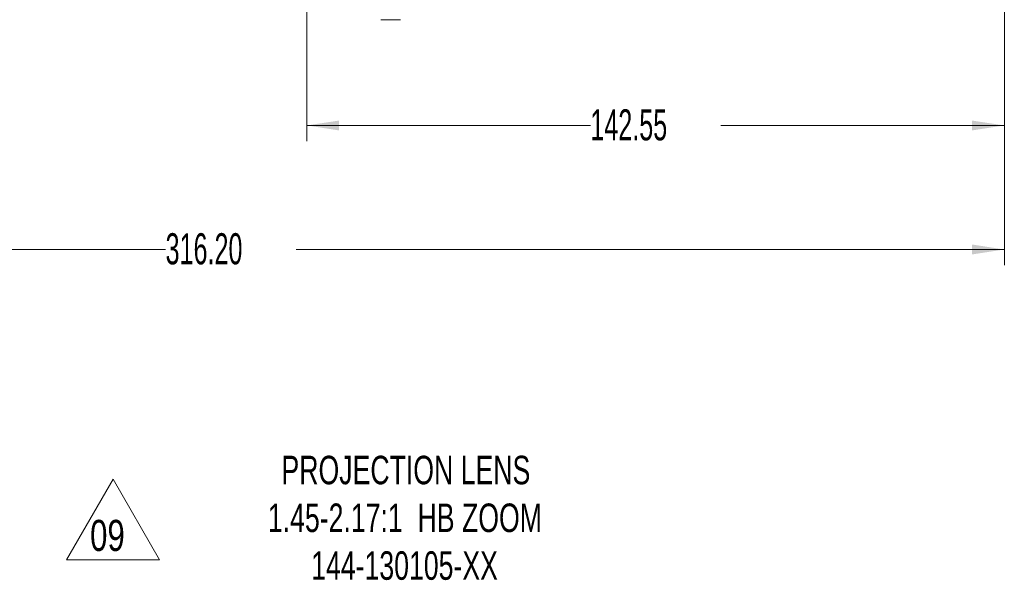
# Model space of a CAD drawing. Header units: millimetres. Extents: x 0 to 1118, y 0 to 864.
# Tile 73 of 78: x 824 to 925, y 661 to 718. Entities that reach past the tile are written whole.
import ezdxf

# ---------------------------------------------------------------- set-up
doc = ezdxf.new("R2010")
doc.units = ezdxf.units.MM
doc.styles.add('SLDTEXTSTYLE0', font='TXT', dxfattribs={"width": 0.75})
doc.styles.add('SLDTEXTSTYLE3', font='TXT', dxfattribs={"width": 0.605})
doc.styles.add('SLDTEXTSTYLE4', font='TXT', dxfattribs={"width": 0.7})
doc.dimstyles.new('SLDDIMSTYLE2', dxfattribs={"dimtxt": 3.175, "dimasz": 3.302, "dimexe": 0, "dimexo": 0.0625, "dimgap": 0.79375, "dimtad": 0, "dimtih": 1, "dimtoh": 1, "dimlfac": 2, "dimrnd": 1e-09, "dimzin": 4, "dimdsep": 46, "dimtxsty": 'SLDTEXTSTYLE3', "dimsah": 1, "dimcen": 0.09, "dimadec": 0, "dimazin": 1, "dimtfac": 1, "dimtofl": 0, "dimtmove": 0, "dimatfit": 3, "dimfxl": 1, "dimfrac": 2, "dimtolj": 1, "dimtzin": 12, "dimarcsym": 0})
doc.dimstyles.new('SLDDIMSTYLE3', dxfattribs={"dimtxt": 3.175, "dimasz": 3.302, "dimexe": 0, "dimexo": 0.0625, "dimgap": 0.79375, "dimtad": 0, "dimtih": 1, "dimtoh": 1, "dimlfac": 2, "dimrnd": 1e-09, "dimzin": 12, "dimdsep": 46, "dimtxsty": 'SLDTEXTSTYLE3', "dimsah": 1, "dimcen": 0.09, "dimadec": 0, "dimazin": 3, "dimtfac": 1, "dimtofl": 0, "dimtmove": 0, "dimatfit": 3, "dimfxl": 1, "dimfrac": 2, "dimtolj": 1, "dimtzin": 12, "dimarcsym": 0})

# ---------------------------------------------------------------- blocks, each defined once
blk = doc.blocks.new('SW_NOTE_66')
at = {"color": 0, "linetype": 'Continuous', "lineweight": 0, "char_height": 2.9104, "attachment_point": 2, "style": 'SLDTEXTSTYLE4'}
for s, insert in [('PROJECTION LENS', (15.01, 3.75)), ('1.45-2.17:1  HB ZOOM', (14.91, -1.13)), ('144-130105-XX', (14.87, -6.01))]:
    blk.add_mtext(s, dxfattribs=dict(at, insert=insert))
blk = doc.blocks.new('SW_NOTE_69')
at = {"color": 0, "linetype": 'Continuous', "lineweight": 0}
for p, q in [((-2.41, 0), (2.35, 8.24)), ((2.35, 8.24), (7.1, 0)), ((7.1, 0), (-2.41, 0))]:
    blk.add_line(p, q, dxfattribs=at)
at = {"color": 0, "linetype": 'Continuous', "lineweight": 0, "insert": (0, 4.09), "char_height": 3.175, "attachment_point": 1, "style": 'SLDTEXTSTYLE0'}
blk.add_mtext('09', dxfattribs=at)
blk = doc.blocks.new('_D_34')
at = {"color": 7, "linetype": 'Continuous', "lineweight": 0}
for p, q in [((924.76, 725.33), (924.76, 705.59)), ((853.48, 722.88), (853.48, 705.59)), ((853.48, 707.19), (882.45, 707.19)), ((924.76, 707.19), (895.79, 707.19))]:
    blk.add_line(p, q, dxfattribs=at)
for points in [[(853.48, 707.19), (856.78, 706.68), (856.78, 707.69)], [(924.76, 707.19), (921.45, 707.69), (921.45, 706.68)]]:
    blk.add_solid(points, dxfattribs=at)
at = {"color": 7, "linetype": 'Continuous', "lineweight": 0, "insert": (882.45, 708.84), "char_height": 3.175, "attachment_point": 1, "style": 'SLDTEXTSTYLE3'}
blk.add_mtext('142.55', dxfattribs=at)
blk = doc.blocks.new('_D_35')
at = {"color": 7, "linetype": 'Continuous', "lineweight": 0}
for p, q in [((766.66, 738.38), (766.66, 692.92)), ((924.76, 725.33), (924.76, 692.92)), ((766.66, 694.52), (839.04, 694.52)), ((924.76, 694.52), (852.38, 694.52))]:
    blk.add_line(p, q, dxfattribs=at)
for points in [[(766.66, 694.52), (769.96, 694.01), (769.96, 695.03)], [(924.76, 694.52), (921.45, 695.03), (921.45, 694.01)]]:
    blk.add_solid(points, dxfattribs=at)
at = {"color": 7, "linetype": 'Continuous', "lineweight": 0, "insert": (839.04, 696.18), "char_height": 3.175, "attachment_point": 1, "style": 'SLDTEXTSTYLE3'}
blk.add_mtext('316.20', dxfattribs=at)

msp = doc.modelspace()

# ---------------------------------------------------------------- linework, layer by layer
at = {"color": 7, "linetype": 'Continuous', "lineweight": 15}
msp.add_line((861.0311, 717.9819), (863.033, 717.9819), dxfattribs=at)

# ---------------------------------------------------------------- block references
at = {"color": 7, "linetype": 'Continuous', "lineweight": 0}
for name, p in [('SW_NOTE_66', (848.5899, 669.7008)), ('SW_NOTE_69', (831.327, 662.811))]:
    msp.add_blockref(name, p, dxfattribs=at)

# ---------------------------------------------------------------- dimensions: what is measured, and where the dimension line sits
for base, p2, dimstyle, picture, middle in [((766.6561, 694.5199), (766.6561, 739.9819), 'SLDDIMSTYLE2', '_D_35', (845.7061, 694.5199)), ((853.4811, 707.1867), (853.4811, 724.4819), 'SLDDIMSTYLE3', '_D_34', (889.1186, 707.1867))]:
    dim = msp.add_linear_dim(base=base, p1=(924.7561, 726.9319), p2=p2, dimstyle=dimstyle, dxfattribs=at)
    dim.commit()
    dim.dimension.update_dxf_attribs({"geometry": picture, "text_midpoint": middle, "dimtype": 160})

doc.saveas('drawing.dxf')
